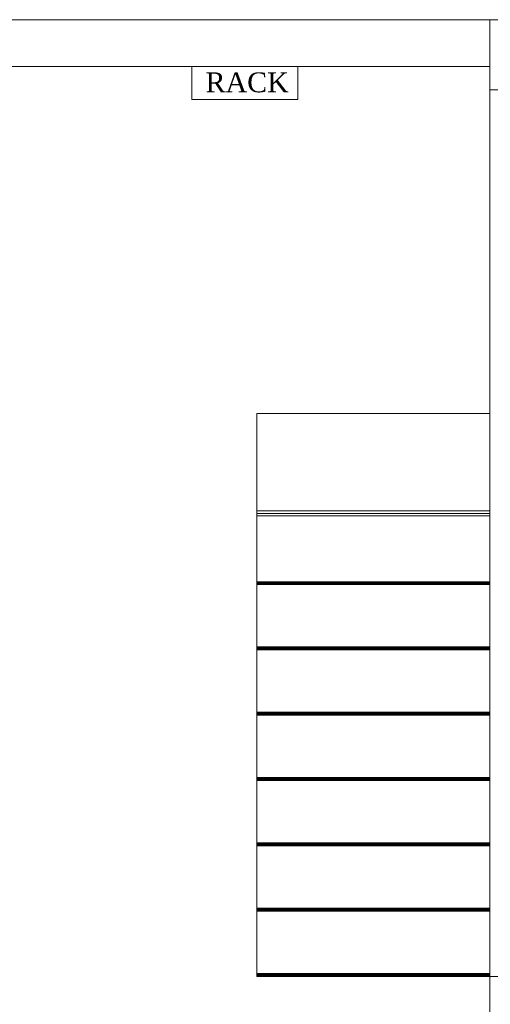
# Model space of a CAD drawing. Header units: millimetres. Extents: x 352 to 350573, y -22 to 37733.
# Tile 39 of 214: x 17820 to 21855, y 12813 to 21250. Entities that reach past the tile are written whole.
import ezdxf

# ---------------------------------------------------------------- set-up
doc = ezdxf.new("R2010")
doc.units = ezdxf.units.MM
for name, color, linetype, true_color in [('PDF _PD-Lighting', 7, 'Continuous', 0xb80000), ('PDF$_83$-$Floor$Plan$-$В_Этаж$00_Сводный-83$new-ifc-RVT-1-В_Этаж$00_Сводный$A-COLS', 7, 'Continuous', 0xbababa), ('PDF$_83$-$Floor$Plan$-$В_Этаж$00_Сводный-83$new-ifc-RVT-1-В_Этаж$00_Сводный$A-PART', 7, 'Continuous', 0xdcdcdc), ('PDF$_83$-$Floor$Plan$-$В_Этаж$00_Сводный-83$new-ifc-RVT-1-В_Этаж$00_Сводный$A-WALL', 7, 'Continuous', 0xbababa), ('PDF$_83$-$Floor$Plan$-$В_Этаж$00_Сводный-83$new-ifc-RVT-1-В_Этаж$00_Сводный$S-STRS', 7, 'Continuous', 0xdcdcdc)]:
    doc.layers.add(name, color=color, linetype=linetype, true_color=true_color)
doc.layers.add('PDF _Текст', color=7, linetype='Continuous')
doc.styles.add('PDF Sylfaen', font='sylfaen.ttf')

msp = doc.modelspace()

# ---------------------------------------------------------------- linework, layer by layer
at = {"layer": 'PDF _PD-Lighting', "color": 7, "lineweight": 0}
msp.add_lwpolyline([(20205.5, 20566), (20205.5, 20848.4), (19296.5, 20848.4), (19296.5, 20566)], close=True, dxfattribs=at)
at = {"layer": 'PDF$_83$-$Floor$Plan$-$В_Этаж$00_Сводный-83$new-ifc-RVT-1-В_Этаж$00_Сводный$A-COLS', "lineweight": 0}
for points in [[(21850.6, 20649.5), (22451.3, 20649.5), (22451.3, 21250.2), (21850.6, 21250.2)], [(21850.6, 12452.2), (22451.3, 12452.2), (22451.3, 13050.9), (21850.6, 13050.9)]]:
    msp.add_lwpolyline(points, close=True, dxfattribs=at)
at = {"layer": 'PDF$_83$-$Floor$Plan$-$В_Этаж$00_Сводный-83$new-ifc-RVT-1-В_Этаж$00_Сводный$A-PART', "color": 9, "lineweight": 0, "true_color": 0xbababa}
for points in [[(19851.5, 17874.6), (19851.5, 17041.2), (21850.6, 17041.2), (21850.6, 17874.6)], [(19851.5, 16999.4), (21850.6, 16999.4), (21850.6, 17019.3), (19851.5, 17019.3)]]:
    msp.add_lwpolyline(points, close=True, dxfattribs=at)
at = {"layer": 'PDF$_83$-$Floor$Plan$-$В_Этаж$00_Сводный-83$new-ifc-RVT-1-В_Этаж$00_Сводный$A-PART', "lineweight": 0}
for points in [[(19851.5, 17019.3), (19851.5, 17041.2)], [(21850.6, 14731.7), (19851.5, 14731.7), (21850.6, 14731.7), (19851.5, 14731.7), (19851.5, 14733.7), (19851.5, 14735.7), (19851.5, 14739.7), (19851.5, 14743.7), (19851.5, 14747.7), (19851.5, 14751.6), (19851.5, 14755.6), (19851.5, 15290.7), (19851.5, 15292.7), (19851.5, 15294.7), (19851.5, 15296.7), (19851.5, 15298.7), (19851.5, 15302.6), (19851.5, 15306.6), (19851.5, 15310.6), (19851.5, 15316.6), (19851.5, 15849.7), (19851.5, 15851.6), (19851.5, 15853.6), (19851.5, 15855.6), (19851.5, 15859.6), (19851.5, 15863.6), (19851.5, 15867.6), (19851.5, 15871.5), (19851.5, 15875.5), (19851.5, 16410.6), (19851.5, 16412.6), (19851.5, 16414.6), (19851.5, 16416.6), (19851.5, 16418.6), (19851.5, 16422.5), (19851.5, 16426.5), (19851.5, 16430.5), (19851.5, 16434.5), (19851.5, 16999.4)], [(19851.5, 16434.5), (21850.6, 16434.5)], [(19851.5, 16430.5), (21850.6, 16430.5)], [(19851.5, 16426.5), (21850.6, 16426.5)], [(19851.5, 16422.5), (21850.6, 16422.5)], [(19851.5, 16418.6), (21850.6, 16418.6)], [(19851.5, 16416.6), (21850.6, 16416.6)], [(19851.5, 16414.6), (21850.6, 16414.6)], [(19851.5, 16412.6), (21850.6, 16412.6)], [(19851.5, 16410.6), (19851.5, 16410.6)], [(19851.5, 15875.5), (21850.6, 15875.5)], [(19851.5, 15871.5), (21850.6, 15871.5)], [(19851.5, 15867.6), (21850.6, 15867.6)], [(19851.5, 15863.6), (21850.6, 15863.6)], [(19851.5, 15859.6), (21850.6, 15859.6)], [(19851.5, 15855.6), (21850.6, 15855.6)], [(19851.5, 15853.6), (21850.6, 15853.6)], [(19851.5, 15851.6), (19851.5, 15851.6)], [(19851.5, 15849.7), (21850.6, 15849.7)], [(19851.5, 15316.6), (21850.6, 15316.6)], [(19851.5, 15310.6), (21850.6, 15310.6)], [(19851.5, 15306.6), (21850.6, 15306.6)], [(19851.5, 15302.6), (21850.6, 15302.6)], [(19851.5, 15298.7), (21850.6, 15298.7)], [(19851.5, 15296.7), (21850.6, 15296.7)], [(19851.5, 15294.7), (21850.6, 15294.7)], [(19851.5, 15292.7), (21850.6, 15292.7)], [(19851.5, 15290.7), (19851.5, 15290.7)], [(19851.5, 14755.6), (21850.6, 14755.6)], [(19851.5, 14751.6), (21850.6, 14751.6)], [(19851.5, 14747.7), (21850.6, 14747.7)], [(19851.5, 14743.7), (21850.6, 14743.7)], [(19851.5, 14739.7), (21850.6, 14739.7)], [(19851.5, 14735.7), (21850.6, 14735.7)], [(19851.5, 14733.7), (21850.6, 14733.7)], [(19851.5, 14731.7), (19851.5, 14731.7)], [(21850.6, 13635.7), (19851.5, 13635.7), (19851.5, 14170.8), (21850.6, 14170.8), (19851.5, 14170.8), (19851.5, 14172.8), (19851.5, 14174.8), (19851.5, 14176.8), (19851.5, 14180.7), (19851.5, 14182.7), (19851.5, 14186.7), (19851.5, 14190.7), (19851.5, 14196.7), (19851.5, 14731.7)], [(19851.5, 14196.7), (21850.6, 14196.7)], [(19851.5, 14190.7), (21850.6, 14190.7)], [(19851.5, 14186.7), (21850.6, 14186.7)], [(19851.5, 14182.7), (21850.6, 14182.7)], [(19851.5, 14180.7), (21850.6, 14180.7)], [(19851.5, 14176.8), (21850.6, 14176.8)], [(19851.5, 14174.8), (21850.6, 14174.8)], [(19851.5, 14172.8), (21850.6, 14172.8)], [(19851.5, 14170.8), (19851.5, 14170.8)], [(19851.5, 13050.9), (21850.6, 13050.9), (19851.5, 13050.9), (19851.5, 13052.9), (19851.5, 13054.9), (19851.5, 13056.9), (19851.5, 13060.8), (19851.5, 13062.8), (19851.5, 13066.8), (19851.5, 13072.8), (19851.5, 13076.8), (19851.5, 13611.8), (19851.5, 13613.8), (19851.5, 13617.8), (19851.5, 13619.8), (19851.5, 13623.8), (19851.5, 13627.8), (19851.5, 13631.7), (19851.5, 13635.7)], [(19851.5, 13631.7), (21850.6, 13631.7)], [(19851.5, 13627.8), (21850.6, 13627.8)], [(19851.5, 13623.8), (21850.6, 13623.8)], [(19851.5, 13619.8), (21850.6, 13619.8)], [(19851.5, 13617.8), (21850.6, 13617.8)], [(19851.5, 13613.8), (21850.6, 13613.8)], [(19851.5, 13611.8), (19851.5, 13611.8)], [(19851.5, 13611.8), (21850.6, 13611.8)], [(19851.5, 13076.8), (21850.6, 13076.8)], [(19851.5, 13072.8), (21850.6, 13072.8)], [(19851.5, 13066.8), (21850.6, 13066.8)], [(19851.5, 13062.8), (21850.6, 13062.8)], [(19851.5, 13060.8), (21850.6, 13060.8)], [(19851.5, 13056.9), (21850.6, 13056.9)], [(19851.5, 13054.9), (21850.6, 13054.9)], [(19851.5, 13052.9), (21850.6, 13052.9)], [(19851.5, 13050.9), (19851.5, 13050.9)]]:
    msp.add_lwpolyline(points, dxfattribs=at)
for points in [[(21850.6, 16410.6), (19851.5, 16410.6)], [(21850.6, 15851.6), (19851.5, 15851.6)], [(21850.6, 15290.7), (19851.5, 15290.7)], [(21850.6, 13611.8), (19851.5, 13611.8)]]:
    msp.add_lwpolyline(points, close=True, dxfattribs=at)
at = {"layer": 'PDF$_83$-$Floor$Plan$-$В_Этаж$00_Сводный-83$new-ifc-RVT-1-В_Этаж$00_Сводный$A-WALL', "lineweight": 0}
for points in [[(21850.6, 21250.2), (17651.5, 21250.2), (17651.5, 20848.4), (21850.6, 20848.4)], [(21850.6, 20649.5), (21850.6, 13050.9), (22051.5, 13050.9), (22051.5, 20649.5)]]:
    msp.add_lwpolyline(points, close=True, dxfattribs=at)
at = {"layer": 'PDF$_83$-$Floor$Plan$-$В_Этаж$00_Сводный-83$new-ifc-RVT-1-В_Этаж$00_Сводный$S-STRS', "color": 9, "lineweight": 0, "true_color": 0xbababa}
for points in [[(19851.5, 17874.6), (19851.5, 17041.2), (21850.6, 17041.2), (21850.6, 17874.6)], [(19851.5, 16999.4), (21850.6, 16999.4), (21850.6, 17019.3), (19851.5, 17019.3)]]:
    msp.add_lwpolyline(points, close=True, dxfattribs=at)
at = {"layer": 'PDF$_83$-$Floor$Plan$-$В_Этаж$00_Сводный-83$new-ifc-RVT-1-В_Этаж$00_Сводный$S-STRS', "lineweight": 0}
for points in [[(19851.5, 17019.3), (19851.5, 17041.2)], [(21850.6, 14731.7), (19851.5, 14731.7), (21850.6, 14731.7), (19851.5, 14731.7), (19851.5, 14733.7), (19851.5, 14735.7), (19851.5, 14739.7), (19851.5, 14743.7), (19851.5, 14747.7), (19851.5, 14751.6), (19851.5, 14755.6), (19851.5, 15290.7), (19851.5, 15292.7), (19851.5, 15294.7), (19851.5, 15296.7), (19851.5, 15298.7), (19851.5, 15302.6), (19851.5, 15306.6), (19851.5, 15310.6), (19851.5, 15316.6), (19851.5, 15849.7), (19851.5, 15851.6), (19851.5, 15853.6), (19851.5, 15855.6), (19851.5, 15859.6), (19851.5, 15863.6), (19851.5, 15867.6), (19851.5, 15871.5), (19851.5, 15875.5), (19851.5, 16410.6), (19851.5, 16412.6), (19851.5, 16414.6), (19851.5, 16416.6), (19851.5, 16418.6), (19851.5, 16422.5), (19851.5, 16426.5), (19851.5, 16430.5), (19851.5, 16434.5), (19851.5, 16999.4)], [(19851.5, 16434.5), (21850.6, 16434.5)], [(19851.5, 16430.5), (21850.6, 16430.5)], [(19851.5, 16426.5), (21850.6, 16426.5)], [(19851.5, 16422.5), (21850.6, 16422.5)], [(19851.5, 16418.6), (21850.6, 16418.6)], [(19851.5, 16416.6), (21850.6, 16416.6)], [(19851.5, 16414.6), (21850.6, 16414.6)], [(19851.5, 16412.6), (21850.6, 16412.6)], [(19851.5, 16410.6), (19851.5, 16410.6)], [(19851.5, 15875.5), (21850.6, 15875.5)], [(19851.5, 15871.5), (21850.6, 15871.5)], [(19851.5, 15867.6), (21850.6, 15867.6)], [(19851.5, 15863.6), (21850.6, 15863.6)], [(19851.5, 15859.6), (21850.6, 15859.6)], [(19851.5, 15855.6), (21850.6, 15855.6)], [(19851.5, 15853.6), (21850.6, 15853.6)], [(19851.5, 15851.6), (19851.5, 15851.6)], [(19851.5, 15849.7), (21850.6, 15849.7)], [(19851.5, 15316.6), (21850.6, 15316.6)], [(19851.5, 15310.6), (21850.6, 15310.6)], [(19851.5, 15306.6), (21850.6, 15306.6)], [(19851.5, 15302.6), (21850.6, 15302.6)], [(19851.5, 15298.7), (21850.6, 15298.7)], [(19851.5, 15296.7), (21850.6, 15296.7)], [(19851.5, 15294.7), (21850.6, 15294.7)], [(19851.5, 15292.7), (21850.6, 15292.7)], [(19851.5, 15290.7), (19851.5, 15290.7)], [(19851.5, 14755.6), (21850.6, 14755.6)], [(19851.5, 14751.6), (21850.6, 14751.6)], [(19851.5, 14747.7), (21850.6, 14747.7)], [(19851.5, 14743.7), (21850.6, 14743.7)], [(19851.5, 14739.7), (21850.6, 14739.7)], [(19851.5, 14735.7), (21850.6, 14735.7)], [(19851.5, 14733.7), (21850.6, 14733.7)], [(19851.5, 14731.7), (19851.5, 14731.7)], [(21850.6, 13635.7), (19851.5, 13635.7), (19851.5, 14170.8), (21850.6, 14170.8), (19851.5, 14170.8), (19851.5, 14172.8), (19851.5, 14174.8), (19851.5, 14176.8), (19851.5, 14180.7), (19851.5, 14182.7), (19851.5, 14186.7), (19851.5, 14190.7), (19851.5, 14196.7), (19851.5, 14731.7)], [(19851.5, 14196.7), (21850.6, 14196.7)], [(19851.5, 14190.7), (21850.6, 14190.7)], [(19851.5, 14186.7), (21850.6, 14186.7)], [(19851.5, 14182.7), (21850.6, 14182.7)], [(19851.5, 14180.7), (21850.6, 14180.7)], [(19851.5, 14176.8), (21850.6, 14176.8)], [(19851.5, 14174.8), (21850.6, 14174.8)], [(19851.5, 14172.8), (21850.6, 14172.8)], [(19851.5, 14170.8), (19851.5, 14170.8)], [(19851.5, 13050.9), (21850.6, 13050.9), (19851.5, 13050.9), (19851.5, 13052.9), (19851.5, 13054.9), (19851.5, 13056.9), (19851.5, 13060.8), (19851.5, 13062.8), (19851.5, 13066.8), (19851.5, 13072.8), (19851.5, 13076.8), (19851.5, 13611.8), (19851.5, 13613.8), (19851.5, 13617.8), (19851.5, 13619.8), (19851.5, 13623.8), (19851.5, 13627.8), (19851.5, 13631.7), (19851.5, 13635.7)], [(19851.5, 13631.7), (21850.6, 13631.7)], [(19851.5, 13627.8), (21850.6, 13627.8)], [(19851.5, 13623.8), (21850.6, 13623.8)], [(19851.5, 13619.8), (21850.6, 13619.8)], [(19851.5, 13617.8), (21850.6, 13617.8)], [(19851.5, 13613.8), (21850.6, 13613.8)], [(19851.5, 13611.8), (19851.5, 13611.8)], [(19851.5, 13611.8), (21850.6, 13611.8)], [(19851.5, 13076.8), (21850.6, 13076.8)], [(19851.5, 13072.8), (21850.6, 13072.8)], [(19851.5, 13066.8), (21850.6, 13066.8)], [(19851.5, 13062.8), (21850.6, 13062.8)], [(19851.5, 13060.8), (21850.6, 13060.8)], [(19851.5, 13056.9), (21850.6, 13056.9)], [(19851.5, 13054.9), (21850.6, 13054.9)], [(19851.5, 13052.9), (21850.6, 13052.9)], [(19851.5, 13050.9), (19851.5, 13050.9)]]:
    msp.add_lwpolyline(points, dxfattribs=at)
for points in [[(21850.6, 16410.6), (19851.5, 16410.6)], [(21850.6, 15851.6), (19851.5, 15851.6)], [(21850.6, 15290.7), (19851.5, 15290.7)], [(21850.6, 13611.8), (19851.5, 13611.8)]]:
    msp.add_lwpolyline(points, close=True, dxfattribs=at)

# ---------------------------------------------------------------- texts
at = {"layer": 'PDF _Текст', "insert": (19413, 20712.2), "char_height": 170.05, "attachment_point": 4, "style": 'PDF Sylfaen'}
msp.add_mtext('RACK', dxfattribs=at)

doc.saveas('drawing.dxf')
